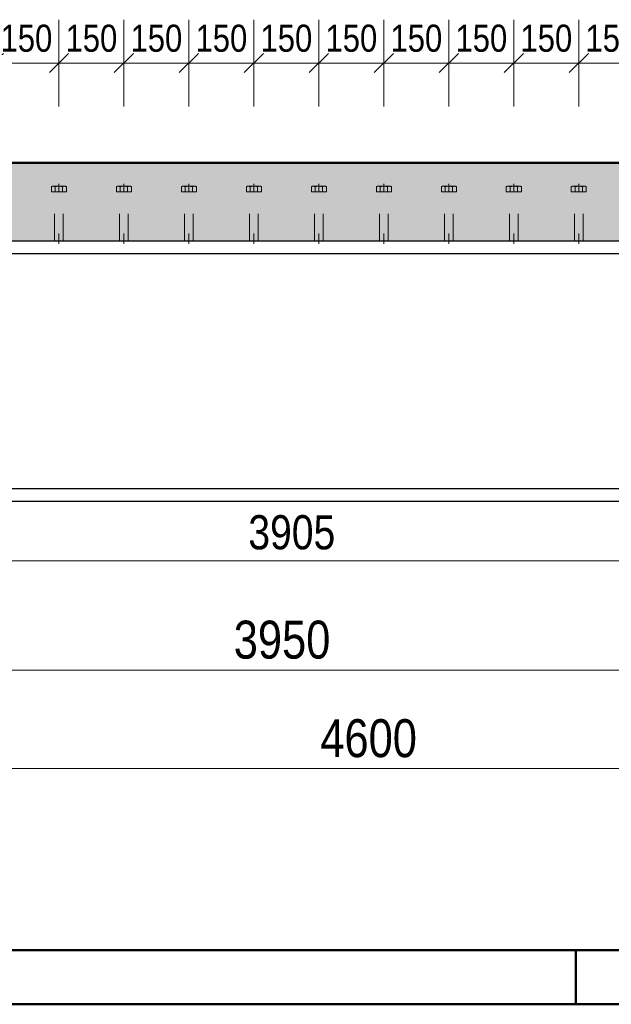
# Model space of a CAD drawing. Header units: millimetres. Extents: x -8.5 to 60.3, y 0 to 42.
# Tile 27 of 109: x 7.9 to 10.7, y 0 to 4.5. Entities that reach past the tile are written whole.
import ezdxf

# ---------------------------------------------------------------- set-up
doc = ezdxf.new("R2010")
doc.units = ezdxf.units.MM
doc.linetypes.add('HIDDEN', pattern=[0.375, 0.25, -0.125])
doc.styles.add('Arial Narrow', font='ARIALN.TTF')
doc.dimstyles.new('Arch_Strakon_dimstyle', dxfattribs={"dimtxt": 11.25, "dimasz": 1, "dimexe": 1.25, "dimexo": 0.0625, "dimgap": 1, "dimtad": 0, "dimdec": 3, "dimzin": 12, "dimdsep": 46, "dimtxsty": 'Arial Narrow', "dimblk": 'Arrowhead_Tick', "dimsah": 1, "dimcen": 0, "dimse1": 1, "dimse2": 1, "dimclrd": 6, "dimclrt": 3, "dimazin": 0, "dimtfac": 1, "dimtdec": 4, "dimtmove": 0, "dimatfit": 3, "dimldrblk": 'NONE', "dimfxl": 1, "dimtvp": 1, "dimtolj": 1, "dimtzin": 0, "dimlwd": 13, "dimarcsym": 2})

# ---------------------------------------------------------------- blocks, each defined once
blk = doc.blocks.new('Arrowhead_Tick')
at = {"color": 0, "linetype": 'Continuous', "lineweight": -2, "ltscale": 0.5}
for p, q in [((0, 20), (0, -10)), ((-1, 0), (0, 0)), ((10, 0), (0, 0))]:
    blk.add_line(p, q, dxfattribs=at)
at = {"color": 2, "linetype": 'Continuous', "lineweight": 35, "ltscale": 0.5}
blk.add_line((4.42, 4.42), (-4.42, -4.42), dxfattribs=at)
blk = doc.blocks.new('*D94')
at = {"color": 6, "linetype": 'Continuous', "lineweight": 13}
blk.add_line((5.2938, 2.0458), (13.0838, 2.0458), dxfattribs=at)
at = {"layer": 'Defpoints', "color": 0}
for p in [(13.0938, 2.3528), (5.2838, 2.3008), (13.0938, 2.0458)]:
    blk.add_point(p, dxfattribs=at)
at = {"color": 6, "lineweight": 13, "xscale": 0.01, "yscale": 0.01, "zscale": 0.01}
blk.add_blockref('Arrowhead_Tick', (13.0938, 2.0458), dxfattribs=at)
at = {"color": 6, "lineweight": 13, "xscale": 0.01, "yscale": 0.01, "zscale": 0.01, "rotation": 180}
blk.add_blockref('Arrowhead_Tick', (5.2838, 2.0458), dxfattribs=at)
at = {"color": 2, "lineweight": 35, "insert": (9.1888, 2.1762), "char_height": 0.1575, "attachment_point": 5, "style": 'Arial Narrow'}
blk.add_mtext('\\A1;3905', dxfattribs=at)
blk = doc.blocks.new('_None')
blk = doc.blocks.new('*D105')
at = {"color": 6, "linetype": 'Continuous', "lineweight": 13}
blk.add_line((5.2038, 1.5414), (13.0838, 1.5414), dxfattribs=at)
at = {"layer": 'Defpoints', "color": 0}
for p in [(5.1938, 3.0308), (13.0938, 2.8808), (13.0938, 1.5414)]:
    blk.add_point(p, dxfattribs=at)
at = {"color": 6, "lineweight": 13, "xscale": 0.01, "yscale": 0.01, "zscale": 0.01}
for p, rotation in [((13.0938, 1.5414), 360), ((5.1938, 1.5414), 180)]:
    blk.add_blockref('Arrowhead_Tick', p, dxfattribs=dict(at, rotation=rotation))
at = {"color": 2, "lineweight": 35, "insert": (9.1438, 1.6807), "char_height": 0.175, "attachment_point": 5, "style": 'Arial Narrow'}
blk.add_mtext('\\A1;3950', dxfattribs=at)
blk = doc.blocks.new('*D107')
at = {"color": 6, "linetype": 'Continuous', "lineweight": 13}
blk.add_line((4.9538, 1.0869), (14.1331, 1.0869), dxfattribs=at)
at = {"layer": 'Defpoints', "color": 0}
for p in [(4.9438, 2.882), (14.1431, 2.2608), (14.1431, 1.0869)]:
    blk.add_point(p, dxfattribs=at)
at = {"color": 6, "lineweight": 13, "xscale": 0.01, "yscale": 0.01, "zscale": 0.01}
blk.add_blockref('Arrowhead_Tick', (14.1431, 1.0869), dxfattribs=at)
at = {"color": 6, "lineweight": 13, "xscale": 0.01, "yscale": 0.01, "zscale": 0.01, "rotation": 180}
blk.add_blockref('Arrowhead_Tick', (4.9438, 1.0869), dxfattribs=at)
at = {"color": 2, "lineweight": 35, "insert": (9.5434, 1.2262), "char_height": 0.175, "attachment_point": 5, "style": 'Arial Narrow'}
blk.add_mtext('\\A1;4600', dxfattribs=at)
blk = doc.blocks.new('*D409')
at = {"color": 6, "linetype": 'Continuous', "lineweight": 13}
blk.add_line((7.8238, 4.3414), (8.1038, 4.3414), dxfattribs=at)
at = {"layer": 'Defpoints', "color": 0}
for p in [(8.1138, 4.3414), (7.8138, 3.7836), (8.1138, 3.7836)]:
    blk.add_point(p, dxfattribs=at)
at = {"color": 6, "lineweight": 13, "xscale": 0.01, "yscale": 0.01, "zscale": 0.01}
blk.add_blockref('Arrowhead_Tick', (8.1138, 4.3414), dxfattribs=at)
at = {"color": 6, "lineweight": 13, "xscale": 0.01, "yscale": 0.01, "zscale": 0.01, "rotation": 180}
blk.add_blockref('Arrowhead_Tick', (7.8138, 4.3414), dxfattribs=at)
at = {"color": 3, "lineweight": 35, "insert": (7.9638, 4.4552), "char_height": 0.125, "attachment_point": 5, "style": 'Arial Narrow'}
blk.add_mtext('\\A1;150', dxfattribs=at)
blk = doc.blocks.new('*D410')
at = {"color": 6, "linetype": 'Continuous', "lineweight": 13}
blk.add_line((8.1238, 4.3414), (8.4038, 4.3414), dxfattribs=at)
at = {"layer": 'Defpoints', "color": 0}
for p in [(8.4138, 4.3414), (8.1138, 3.7836), (8.4138, 3.7836)]:
    blk.add_point(p, dxfattribs=at)
at = {"color": 6, "lineweight": 13, "xscale": 0.01, "yscale": 0.01, "zscale": 0.01}
blk.add_blockref('Arrowhead_Tick', (8.4138, 4.3414), dxfattribs=at)
at = {"color": 6, "lineweight": 13, "xscale": 0.01, "yscale": 0.01, "zscale": 0.01, "rotation": 180}
blk.add_blockref('Arrowhead_Tick', (8.1138, 4.3414), dxfattribs=at)
at = {"color": 3, "lineweight": 35, "insert": (8.2638, 4.4552), "char_height": 0.125, "attachment_point": 5, "style": 'Arial Narrow'}
blk.add_mtext('\\A1;150', dxfattribs=at)
blk = doc.blocks.new('*D411')
at = {"color": 6, "linetype": 'Continuous', "lineweight": 13}
blk.add_line((8.4238, 4.3414), (8.7038, 4.3414), dxfattribs=at)
at = {"layer": 'Defpoints', "color": 0}
for p in [(8.7138, 4.3414), (8.4138, 3.7836), (8.7138, 3.7836)]:
    blk.add_point(p, dxfattribs=at)
at = {"color": 6, "lineweight": 13, "xscale": 0.01, "yscale": 0.01, "zscale": 0.01}
blk.add_blockref('Arrowhead_Tick', (8.7138, 4.3414), dxfattribs=at)
at = {"color": 6, "lineweight": 13, "xscale": 0.01, "yscale": 0.01, "zscale": 0.01, "rotation": 180}
blk.add_blockref('Arrowhead_Tick', (8.4138, 4.3414), dxfattribs=at)
at = {"color": 3, "lineweight": 35, "insert": (8.5638, 4.4552), "char_height": 0.125, "attachment_point": 5, "style": 'Arial Narrow'}
blk.add_mtext('\\A1;150', dxfattribs=at)
blk = doc.blocks.new('*D412')
at = {"color": 6, "linetype": 'Continuous', "lineweight": 13}
blk.add_line((8.7238, 4.3414), (9.0038, 4.3414), dxfattribs=at)
at = {"layer": 'Defpoints', "color": 0}
for p in [(9.0138, 4.3414), (8.7138, 3.7836), (9.0138, 3.7836)]:
    blk.add_point(p, dxfattribs=at)
at = {"color": 6, "lineweight": 13, "xscale": 0.01, "yscale": 0.01, "zscale": 0.01}
blk.add_blockref('Arrowhead_Tick', (9.0138, 4.3414), dxfattribs=at)
at = {"color": 6, "lineweight": 13, "xscale": 0.01, "yscale": 0.01, "zscale": 0.01, "rotation": 180}
blk.add_blockref('Arrowhead_Tick', (8.7138, 4.3414), dxfattribs=at)
at = {"color": 3, "lineweight": 35, "insert": (8.8638, 4.4552), "char_height": 0.125, "attachment_point": 5, "style": 'Arial Narrow'}
blk.add_mtext('\\A1;150', dxfattribs=at)
blk = doc.blocks.new('*D413')
at = {"color": 6, "linetype": 'Continuous', "lineweight": 13}
blk.add_line((9.0238, 4.3414), (9.3038, 4.3414), dxfattribs=at)
at = {"layer": 'Defpoints', "color": 0}
for p in [(9.3138, 4.3414), (9.0138, 3.7836), (9.3138, 3.7836)]:
    blk.add_point(p, dxfattribs=at)
at = {"color": 6, "lineweight": 13, "xscale": 0.01, "yscale": 0.01, "zscale": 0.01}
blk.add_blockref('Arrowhead_Tick', (9.3138, 4.3414), dxfattribs=at)
at = {"color": 6, "lineweight": 13, "xscale": 0.01, "yscale": 0.01, "zscale": 0.01, "rotation": 180}
blk.add_blockref('Arrowhead_Tick', (9.0138, 4.3414), dxfattribs=at)
at = {"color": 3, "lineweight": 35, "insert": (9.1638, 4.4552), "char_height": 0.125, "attachment_point": 5, "style": 'Arial Narrow'}
blk.add_mtext('\\A1;150', dxfattribs=at)
blk = doc.blocks.new('*D414')
at = {"color": 6, "linetype": 'Continuous', "lineweight": 13}
blk.add_line((9.3238, 4.3414), (9.6038, 4.3414), dxfattribs=at)
at = {"layer": 'Defpoints', "color": 0}
for p in [(9.6138, 4.3414), (9.3138, 3.7836), (9.6138, 3.7836)]:
    blk.add_point(p, dxfattribs=at)
at = {"color": 6, "lineweight": 13, "xscale": 0.01, "yscale": 0.01, "zscale": 0.01}
blk.add_blockref('Arrowhead_Tick', (9.6138, 4.3414), dxfattribs=at)
at = {"color": 6, "lineweight": 13, "xscale": 0.01, "yscale": 0.01, "zscale": 0.01, "rotation": 180}
blk.add_blockref('Arrowhead_Tick', (9.3138, 4.3414), dxfattribs=at)
at = {"color": 3, "lineweight": 35, "insert": (9.4638, 4.4552), "char_height": 0.125, "attachment_point": 5, "style": 'Arial Narrow'}
blk.add_mtext('\\A1;150', dxfattribs=at)
blk = doc.blocks.new('*D415')
at = {"color": 6, "linetype": 'Continuous', "lineweight": 13}
blk.add_line((9.6238, 4.3414), (9.9038, 4.3414), dxfattribs=at)
at = {"layer": 'Defpoints', "color": 0}
for p in [(9.9138, 4.3414), (9.6138, 3.7836), (9.9138, 3.7836)]:
    blk.add_point(p, dxfattribs=at)
at = {"color": 6, "lineweight": 13, "xscale": 0.01, "yscale": 0.01, "zscale": 0.01}
blk.add_blockref('Arrowhead_Tick', (9.9138, 4.3414), dxfattribs=at)
at = {"color": 6, "lineweight": 13, "xscale": 0.01, "yscale": 0.01, "zscale": 0.01, "rotation": 180}
blk.add_blockref('Arrowhead_Tick', (9.6138, 4.3414), dxfattribs=at)
at = {"color": 3, "lineweight": 35, "insert": (9.7638, 4.4552), "char_height": 0.125, "attachment_point": 5, "style": 'Arial Narrow'}
blk.add_mtext('\\A1;150', dxfattribs=at)
blk = doc.blocks.new('*D416')
at = {"color": 6, "linetype": 'Continuous', "lineweight": 13}
blk.add_line((9.9238, 4.3414), (10.2038, 4.3414), dxfattribs=at)
at = {"layer": 'Defpoints', "color": 0}
for p in [(10.2138, 4.3414), (9.9138, 3.7836), (10.2138, 3.7836)]:
    blk.add_point(p, dxfattribs=at)
at = {"color": 6, "lineweight": 13, "xscale": 0.01, "yscale": 0.01, "zscale": 0.01}
blk.add_blockref('Arrowhead_Tick', (10.2138, 4.3414), dxfattribs=at)
at = {"color": 6, "lineweight": 13, "xscale": 0.01, "yscale": 0.01, "zscale": 0.01, "rotation": 180}
blk.add_blockref('Arrowhead_Tick', (9.9138, 4.3414), dxfattribs=at)
at = {"color": 3, "lineweight": 35, "insert": (10.0638, 4.4552), "char_height": 0.125, "attachment_point": 5, "style": 'Arial Narrow'}
blk.add_mtext('\\A1;150', dxfattribs=at)
blk = doc.blocks.new('*D417')
at = {"color": 6, "linetype": 'Continuous', "lineweight": 13}
blk.add_line((10.2238, 4.3414), (10.5038, 4.3414), dxfattribs=at)
at = {"layer": 'Defpoints', "color": 0}
for p in [(10.5138, 4.3414), (10.2138, 3.7836), (10.5138, 3.7836)]:
    blk.add_point(p, dxfattribs=at)
at = {"color": 6, "lineweight": 13, "xscale": 0.01, "yscale": 0.01, "zscale": 0.01}
blk.add_blockref('Arrowhead_Tick', (10.5138, 4.3414), dxfattribs=at)
at = {"color": 6, "lineweight": 13, "xscale": 0.01, "yscale": 0.01, "zscale": 0.01, "rotation": 180}
blk.add_blockref('Arrowhead_Tick', (10.2138, 4.3414), dxfattribs=at)
at = {"color": 3, "lineweight": 35, "insert": (10.3638, 4.4552), "char_height": 0.125, "attachment_point": 5, "style": 'Arial Narrow'}
blk.add_mtext('\\A1;150', dxfattribs=at)
blk = doc.blocks.new('*D418')
at = {"color": 6, "linetype": 'Continuous', "lineweight": 13}
blk.add_line((10.5238, 4.3414), (10.8038, 4.3414), dxfattribs=at)
at = {"layer": 'Defpoints', "color": 0}
for p in [(10.8138, 4.3414), (10.5138, 3.7836), (10.8138, 3.7836)]:
    blk.add_point(p, dxfattribs=at)
at = {"color": 6, "lineweight": 13, "xscale": 0.01, "yscale": 0.01, "zscale": 0.01}
blk.add_blockref('Arrowhead_Tick', (10.8138, 4.3414), dxfattribs=at)
at = {"color": 6, "lineweight": 13, "xscale": 0.01, "yscale": 0.01, "zscale": 0.01, "rotation": 180}
blk.add_blockref('Arrowhead_Tick', (10.5138, 4.3414), dxfattribs=at)
at = {"color": 3, "lineweight": 35, "insert": (10.6638, 4.4552), "char_height": 0.125, "attachment_point": 5, "style": 'Arial Narrow'}
blk.add_mtext('\\A1;150', dxfattribs=at)

msp = doc.modelspace()

# ---------------------------------------------------------------- hatches: boundary and pattern name
at = {"true_color": 0xceffce}
msp.add_hatch(color=254, dxfattribs=at).paths.add_polyline_path([(32.763764, 3.070824), (33.839741, 3.070824), (33.822644, 3.880824), (4.048116, 3.880824), (4.048116, 3.380824), (4.693765, 3.380824), (4.693765, 3.520824), (5.233765, 3.520824), (5.233765, 3.540824), (5.283765, 3.540824), (5.283765, 3.520824), (32.253765, 3.520824), (32.253765, 3.540824), (32.763764, 3.540824)])

# ---------------------------------------------------------------- linework, layer by layer
at = {"color": 4, "linetype": 'Continuous', "lineweight": 50}
for p, q in [((4.048116, 3.880824), (33.822644, 3.880824)), ((1, 0.25), (59.2, 0.25)), ((0, 0), (59.45, 0))]:
    msp.add_line(p, q, dxfattribs=at)
at = {"color": 6, "linetype": 'HIDDEN', "lineweight": 13, "ltscale": 0.5}
for p, q in [((8.079124, 3.747576), (8.079124, 3.771255)), ((8.087784, 3.773576), (8.139746, 3.773576)), ((8.096445, 3.771255), (8.096445, 3.747576)), ((8.113765, 3.783576), (8.113765, 3.747576)), ((8.131086, 3.747576), (8.131086, 3.77124)), ((8.148406, 3.747576), (8.148406, 3.77124)), ((8.379124, 3.747576), (8.379124, 3.771255)), ((8.387784, 3.773576), (8.439746, 3.773576)), ((8.396445, 3.771255), (8.396445, 3.747576)), ((8.413765, 3.783576), (8.413765, 3.747576)), ((8.431086, 3.747576), (8.431086, 3.77124)), ((8.448406, 3.747576), (8.448406, 3.77124)), ((8.679124, 3.747576), (8.679124, 3.771255)), ((8.687784, 3.773576), (8.739746, 3.773576)), ((8.696445, 3.771255), (8.696445, 3.747576)), ((8.713765, 3.783576), (8.713765, 3.747576)), ((8.731086, 3.747576), (8.731086, 3.77124)), ((8.748406, 3.747576), (8.748406, 3.77124)), ((8.979124, 3.747576), (8.979124, 3.771255)), ((8.987784, 3.773576), (9.039746, 3.773576)), ((8.996445, 3.771255), (8.996445, 3.747576)), ((9.013765, 3.783576), (9.013765, 3.747576)), ((9.031086, 3.747576), (9.031086, 3.77124)), ((9.048406, 3.747576), (9.048406, 3.77124)), ((9.279124, 3.747576), (9.279124, 3.771255)), ((9.287784, 3.773576), (9.339746, 3.773576)), ((9.296445, 3.771255), (9.296445, 3.747576)), ((9.313765, 3.783576), (9.313765, 3.747576)), ((9.331086, 3.747576), (9.331086, 3.77124)), ((9.348406, 3.747576), (9.348406, 3.77124)), ((9.579124, 3.747576), (9.579124, 3.771255)), ((9.587784, 3.773576), (9.639746, 3.773576)), ((9.596445, 3.771255), (9.596445, 3.747576)), ((9.613765, 3.783576), (9.613765, 3.747576)), ((9.631086, 3.747576), (9.631086, 3.77124)), ((9.648406, 3.747576), (9.648406, 3.77124)), ((9.879124, 3.747576), (9.879124, 3.771255)), ((9.887784, 3.773576), (9.939746, 3.773576)), ((9.896445, 3.771255), (9.896445, 3.747576)), ((9.913765, 3.783576), (9.913765, 3.747576)), ((9.931086, 3.747576), (9.931086, 3.77124)), ((9.948406, 3.747576), (9.948406, 3.77124)), ((10.179124, 3.747576), (10.179124, 3.771255)), ((10.187784, 3.773576), (10.239746, 3.773576)), ((10.196445, 3.771255), (10.196445, 3.747576)), ((10.213765, 3.783576), (10.213765, 3.747576)), ((10.231086, 3.747576), (10.231086, 3.77124)), ((10.248406, 3.747576), (10.248406, 3.77124)), ((10.479124, 3.747576), (10.479124, 3.771255)), ((10.487784, 3.773576), (10.539746, 3.773576)), ((10.496445, 3.771255), (10.496445, 3.747576)), ((10.513765, 3.783576), (10.513765, 3.747576)), ((10.531086, 3.747576), (10.531086, 3.77124)), ((10.548406, 3.747576), (10.548406, 3.77124)), ((8.148406, 3.747576), (8.079124, 3.747576)), ((8.135765, 3.747576), (8.091765, 3.747576)), ((8.093765, 3.520824), (8.093765, 3.745576)), ((8.133765, 3.520824), (8.133765, 3.745576)), ((8.448406, 3.747576), (8.379124, 3.747576)), ((8.435765, 3.747576), (8.391765, 3.747576)), ((8.393765, 3.520824), (8.393765, 3.745576)), ((8.433765, 3.520824), (8.433765, 3.745576)), ((8.748406, 3.747576), (8.679124, 3.747576)), ((8.735765, 3.747576), (8.691765, 3.747576)), ((8.693765, 3.520824), (8.693765, 3.745576)), ((8.733765, 3.520824), (8.733765, 3.745576)), ((9.048406, 3.747576), (8.979124, 3.747576)), ((9.035765, 3.747576), (8.991765, 3.747576)), ((8.993765, 3.520824), (8.993765, 3.745576)), ((9.033765, 3.520824), (9.033765, 3.745576)), ((9.348406, 3.747576), (9.279124, 3.747576)), ((9.335765, 3.747576), (9.291765, 3.747576)), ((9.293765, 3.520824), (9.293765, 3.745576)), ((9.333765, 3.520824), (9.333765, 3.745576)), ((9.648406, 3.747576), (9.579124, 3.747576)), ((9.635765, 3.747576), (9.591765, 3.747576)), ((9.593765, 3.520824), (9.593765, 3.745576)), ((9.633765, 3.520824), (9.633765, 3.745576)), ((9.948406, 3.747576), (9.879124, 3.747576)), ((9.935765, 3.747576), (9.891765, 3.747576)), ((9.893765, 3.520824), (9.893765, 3.745576)), ((9.933765, 3.520824), (9.933765, 3.745576)), ((10.248406, 3.747576), (10.179124, 3.747576)), ((10.235765, 3.747576), (10.191765, 3.747576)), ((10.193765, 3.520824), (10.193765, 3.745576)), ((10.233765, 3.520824), (10.233765, 3.745576)), ((10.548406, 3.747576), (10.479124, 3.747576)), ((10.535765, 3.747576), (10.491765, 3.747576)), ((10.493765, 3.520824), (10.493765, 3.745576)), ((10.533765, 3.520824), (10.533765, 3.745576)), ((8.093765, 3.520824), (8.093765, 3.555043)), ((8.113765, 3.520824), (8.113765, 3.555043)), ((8.113765, 3.555043), (8.113765, 3.507576)), ((8.133765, 3.520824), (8.133765, 3.555043)), ((8.393765, 3.520824), (8.393765, 3.555043)), ((8.413765, 3.520824), (8.413765, 3.555043)), ((8.413765, 3.555043), (8.413765, 3.507576)), ((8.433765, 3.520824), (8.433765, 3.555043)), ((8.693765, 3.520824), (8.693765, 3.555043)), ((8.713765, 3.520824), (8.713765, 3.555043)), ((8.713765, 3.555043), (8.713765, 3.507576)), ((8.733765, 3.520824), (8.733765, 3.555043)), ((8.993765, 3.520824), (8.993765, 3.555043)), ((9.013765, 3.520824), (9.013765, 3.555043)), ((9.013765, 3.555043), (9.013765, 3.507576)), ((9.033765, 3.520824), (9.033765, 3.555043)), ((9.293765, 3.520824), (9.293765, 3.555043)), ((9.313765, 3.520824), (9.313765, 3.555043)), ((9.313765, 3.555043), (9.313765, 3.507576)), ((9.333765, 3.520824), (9.333765, 3.555043)), ((9.593765, 3.520824), (9.593765, 3.555043)), ((9.613765, 3.520824), (9.613765, 3.555043)), ((9.613765, 3.555043), (9.613765, 3.507576)), ((9.633765, 3.520824), (9.633765, 3.555043)), ((9.893765, 3.520824), (9.893765, 3.555043)), ((9.913765, 3.520824), (9.913765, 3.555043)), ((9.913765, 3.555043), (9.913765, 3.507576)), ((9.933765, 3.520824), (9.933765, 3.555043)), ((10.193765, 3.520824), (10.193765, 3.555043)), ((10.213765, 3.520824), (10.213765, 3.555043)), ((10.213765, 3.555043), (10.213765, 3.507576)), ((10.233765, 3.520824), (10.233765, 3.555043)), ((10.493765, 3.520824), (10.493765, 3.555043)), ((10.513765, 3.520824), (10.513765, 3.555043)), ((10.513765, 3.555043), (10.513765, 3.507576)), ((10.533765, 3.520824), (10.533765, 3.555043)), ((8.133765, 3.520824), (8.093765, 3.520824)), ((8.433765, 3.520824), (8.393765, 3.520824)), ((8.733765, 3.520824), (8.693765, 3.520824)), ((9.033765, 3.520824), (8.993765, 3.520824)), ((9.333765, 3.520824), (9.293765, 3.520824)), ((9.633765, 3.520824), (9.593765, 3.520824)), ((9.933765, 3.520824), (9.893765, 3.520824)), ((10.233765, 3.520824), (10.193765, 3.520824)), ((10.533765, 3.520824), (10.493765, 3.520824))]:
    msp.add_line(p, q, dxfattribs=at)
at = {"color": 3, "linetype": 'Continuous', "lineweight": 25}
for p, q in [((5.283765, 3.520824), (32.253765, 3.520824)), ((5.283765, 3.462824), (32.253765, 3.462824)), ((5.283765, 2.378824), (32.253765, 2.378824)), ((5.283765, 2.320824), (32.253765, 2.320824))]:
    msp.add_line(p, q, dxfattribs=at)
at = {"color": 4, "linetype": 'Continuous', "lineweight": 50, "ltscale": 2}
msp.add_line((10.5, 0), (10.5, 0.25), dxfattribs=at)
at = {"color": 6, "linetype": 'HIDDEN', "lineweight": 13, "ltscale": 0.5}
for centre, radius, start, end in [((8.087784, 3.756255), 0.01732, 59.99927, 120.000728), ((8.113765, 3.706654), 0.066867, 74.987632, 105.009015), ((8.139746, 3.756255), 0.017307, 59.974265, 120.025735), ((8.387784, 3.756255), 0.01732, 59.99927, 120.000728), ((8.413765, 3.706654), 0.066867, 74.987632, 105.009015), ((8.439746, 3.756255), 0.017307, 59.974265, 120.025735), ((8.687784, 3.756255), 0.01732, 59.99927, 120.000728), ((8.713765, 3.706654), 0.066867, 74.987632, 105.009015), ((8.739746, 3.756255), 0.017307, 59.974265, 120.025735), ((8.987784, 3.756255), 0.01732, 59.99927, 120.000728), ((9.013765, 3.706654), 0.066867, 74.987632, 105.009015), ((9.039746, 3.756255), 0.017307, 59.974265, 120.025735), ((9.287784, 3.756255), 0.01732, 59.99927, 120.000728), ((9.313765, 3.706654), 0.066867, 74.987632, 105.009015), ((9.339746, 3.756255), 0.017307, 59.974265, 120.025735), ((9.587784, 3.756255), 0.01732, 59.99927, 120.000728), ((9.613765, 3.706654), 0.066867, 74.987632, 105.009015), ((9.639746, 3.756255), 0.017307, 59.974265, 120.025735), ((9.887784, 3.756255), 0.01732, 59.99927, 120.000728), ((9.913765, 3.706654), 0.066867, 74.987632, 105.009015), ((9.939746, 3.756255), 0.017307, 59.974265, 120.025735), ((10.187784, 3.756255), 0.01732, 59.99927, 120.000728), ((10.213765, 3.706654), 0.066867, 74.987632, 105.009015), ((10.239746, 3.756255), 0.017307, 59.974265, 120.025735), ((10.487784, 3.756255), 0.01732, 59.99927, 120.000728), ((10.513765, 3.706654), 0.066867, 74.987632, 105.009015), ((10.539746, 3.756255), 0.017307, 59.974265, 120.025735), ((8.091765, 3.745576), 0.002, 0, 90.000019), ((8.135765, 3.745576), 0.002, 90, 180), ((8.391765, 3.745576), 0.002, 0, 90.000019), ((8.435765, 3.745576), 0.002, 90, 180), ((8.691765, 3.745576), 0.002, 0, 90.000019), ((8.735765, 3.745576), 0.002, 90, 180), ((8.991765, 3.745576), 0.002, 0, 90.000019), ((9.035765, 3.745576), 0.002, 90, 180), ((9.291765, 3.745576), 0.002, 0, 90.000019), ((9.335765, 3.745576), 0.002, 90, 180), ((9.591765, 3.745576), 0.002, 0, 90.000019), ((9.635765, 3.745576), 0.002, 90, 180), ((9.891765, 3.745576), 0.002, 0, 90.000019), ((9.935765, 3.745576), 0.002, 90, 180), ((10.191765, 3.745576), 0.002, 0, 90.000019), ((10.235765, 3.745576), 0.002, 90, 180), ((10.491765, 3.745576), 0.002, 0, 90.000019), ((10.535765, 3.745576), 0.002, 90, 180)]:
    msp.add_arc(centre, radius, start, end, dxfattribs=at)

# ---------------------------------------------------------------- dimensions: what is measured, and where the dimension line sits
at = {"lineweight": 35}
for base, p1, p2, text, override, picture, middle in [((8.113765, 4.341397), (7.813765, 3.783576), (8.113765, 3.783576), '150', {"dimscale": 0.01, "dimtxt": 12.5, "dimasz": 1, "dimgap": 5, "dimtad": 1, "dimjust": 0, "dimtih": 0, "dimtoh": 0, "dimdec": 3, "dimdsep": 46, "dimtxsty": 'Arial Narrow', "dimclrd": 6, "dimclrt": 3, "dimtix": 1, "dimtofl": 255, "dimtmove": 0, "dimatfit": 2, "dimfxl": 0, "dimfxlon": 0, "dimtvp": 40, "dimlwd": 13}, '*D409', (7.963765, 4.341397)), ((8.413765, 4.341397), (8.113765, 3.783576), (8.413765, 3.783576), '150', {"dimscale": 0.01, "dimtxt": 12.5, "dimasz": 1, "dimgap": 5, "dimtad": 1, "dimjust": 0, "dimtih": 0, "dimtoh": 0, "dimdec": 3, "dimdsep": 46, "dimtxsty": 'Arial Narrow', "dimclrd": 6, "dimclrt": 3, "dimtix": 1, "dimtofl": 255, "dimtmove": 0, "dimatfit": 2, "dimfxl": 0, "dimfxlon": 0, "dimtvp": 40, "dimlwd": 13}, '*D410', (8.263765, 4.341397)), ((8.713765, 4.341397), (8.413765, 3.783576), (8.713765, 3.783576), '150', {"dimscale": 0.01, "dimtxt": 12.5, "dimasz": 1, "dimgap": 5, "dimtad": 1, "dimjust": 0, "dimtih": 0, "dimtoh": 0, "dimdec": 3, "dimdsep": 46, "dimtxsty": 'Arial Narrow', "dimclrd": 6, "dimclrt": 3, "dimtix": 1, "dimtofl": 255, "dimtmove": 0, "dimatfit": 2, "dimfxl": 0, "dimfxlon": 0, "dimtvp": 40, "dimlwd": 13}, '*D411', (8.563765, 4.341397)), ((9.013765, 4.341397), (8.713765, 3.783576), (9.013765, 3.783576), '150', {"dimscale": 0.01, "dimtxt": 12.5, "dimasz": 1, "dimgap": 5, "dimtad": 1, "dimjust": 0, "dimtih": 0, "dimtoh": 0, "dimdec": 3, "dimdsep": 46, "dimtxsty": 'Arial Narrow', "dimclrd": 6, "dimclrt": 3, "dimtix": 1, "dimtofl": 255, "dimtmove": 0, "dimatfit": 2, "dimfxl": 0, "dimfxlon": 0, "dimtvp": 40, "dimlwd": 13}, '*D412', (8.863765, 4.341397)), ((9.313765, 4.341397), (9.013765, 3.783576), (9.313765, 3.783576), '150', {"dimscale": 0.01, "dimtxt": 12.5, "dimasz": 1, "dimgap": 5, "dimtad": 1, "dimjust": 0, "dimtih": 0, "dimtoh": 0, "dimdec": 3, "dimdsep": 46, "dimtxsty": 'Arial Narrow', "dimclrd": 6, "dimclrt": 3, "dimtix": 1, "dimtofl": 255, "dimtmove": 0, "dimatfit": 2, "dimfxl": 0, "dimfxlon": 0, "dimtvp": 40, "dimlwd": 13}, '*D413', (9.163765, 4.341397)), ((9.613765, 4.341397), (9.313765, 3.783576), (9.613765, 3.783576), '150', {"dimscale": 0.01, "dimtxt": 12.5, "dimasz": 1, "dimgap": 5, "dimtad": 1, "dimjust": 0, "dimtih": 0, "dimtoh": 0, "dimdec": 3, "dimdsep": 46, "dimtxsty": 'Arial Narrow', "dimclrd": 6, "dimclrt": 3, "dimtix": 1, "dimtofl": 255, "dimtmove": 0, "dimatfit": 2, "dimfxl": 0, "dimfxlon": 0, "dimtvp": 40, "dimlwd": 13}, '*D414', (9.463765, 4.341397)), ((9.913765, 4.341397), (9.613765, 3.783576), (9.913765, 3.783576), '150', {"dimscale": 0.01, "dimtxt": 12.5, "dimasz": 1, "dimgap": 5, "dimtad": 1, "dimjust": 0, "dimtih": 0, "dimtoh": 0, "dimdec": 3, "dimdsep": 46, "dimtxsty": 'Arial Narrow', "dimclrd": 6, "dimclrt": 3, "dimtix": 1, "dimtofl": 255, "dimtmove": 0, "dimatfit": 2, "dimfxl": 0, "dimfxlon": 0, "dimtvp": 40, "dimlwd": 13}, '*D415', (9.763765, 4.341397)), ((10.213765, 4.341397), (9.913765, 3.783576), (10.213765, 3.783576), '150', {"dimscale": 0.01, "dimtxt": 12.5, "dimasz": 1, "dimgap": 5, "dimtad": 1, "dimjust": 0, "dimtih": 0, "dimtoh": 0, "dimdec": 3, "dimdsep": 46, "dimtxsty": 'Arial Narrow', "dimclrd": 6, "dimclrt": 3, "dimtix": 1, "dimtofl": 255, "dimtmove": 0, "dimatfit": 2, "dimfxl": 0, "dimfxlon": 0, "dimtvp": 40, "dimlwd": 13}, '*D416', (10.063765, 4.341397)), ((10.513765, 4.341397), (10.213765, 3.783576), (10.513765, 3.783576), '150', {"dimscale": 0.01, "dimtxt": 12.5, "dimasz": 1, "dimgap": 5, "dimtad": 1, "dimjust": 0, "dimtih": 0, "dimtoh": 0, "dimdec": 3, "dimdsep": 46, "dimtxsty": 'Arial Narrow', "dimclrd": 6, "dimclrt": 3, "dimtix": 1, "dimtofl": 255, "dimtmove": 0, "dimatfit": 2, "dimfxl": 0, "dimfxlon": 0, "dimtvp": 40, "dimlwd": 13}, '*D417', (10.363765, 4.341397)), ((10.813765, 4.341397), (10.513765, 3.783576), (10.813765, 3.783576), '150', {"dimscale": 0.01, "dimtxt": 12.5, "dimasz": 1, "dimgap": 5, "dimtad": 1, "dimjust": 0, "dimtih": 0, "dimtoh": 0, "dimdec": 3, "dimdsep": 46, "dimtxsty": 'Arial Narrow', "dimclrd": 6, "dimclrt": 3, "dimtix": 1, "dimtofl": 255, "dimtmove": 0, "dimatfit": 2, "dimfxl": 0, "dimfxlon": 0, "dimtvp": 40, "dimlwd": 13}, '*D418', (10.663765, 4.341397)), ((13.093765, 1.541397), (5.193765, 3.030824), (13.093765, 2.880824), '3950', {"dimscale": 0.01, "dimtxt": 17.5, "dimasz": 1, "dimgap": 5, "dimtad": 1, "dimjust": 0, "dimtih": 0, "dimtoh": 0, "dimdec": 3, "dimdsep": 46, "dimtxsty": 'Arial Narrow', "dimclrd": 6, "dimclrt": 2, "dimtix": 1, "dimtofl": 255, "dimtmove": 0, "dimatfit": 2, "dimfxl": 0, "dimfxlon": 0, "dimtvp": 28.571429, "dimlwd": 13}, '*D105', (9.143765, 1.541397)), ((14.143113, 1.086893), (4.943765, 2.882008), (14.143113, 2.260824), '4600', {"dimscale": 0.01, "dimtxt": 17.5, "dimasz": 1, "dimgap": 5, "dimtad": 1, "dimjust": 0, "dimtih": 0, "dimtoh": 0, "dimdec": 3, "dimdsep": 46, "dimtxsty": 'Arial Narrow', "dimclrd": 6, "dimclrt": 2, "dimtix": 1, "dimtofl": 255, "dimtmove": 0, "dimatfit": 2, "dimfxl": 0, "dimfxlon": 0, "dimtvp": 28.571429, "dimlwd": 13}, '*D107', (9.543439, 1.086893)), ((13.093765, 2.045756), (5.283765, 2.300824), (13.093765, 2.352824), '3905', {"dimscale": 0.01, "dimtxt": 15.75, "dimasz": 1, "dimgap": 5, "dimtad": 1, "dimjust": 0, "dimtih": 0, "dimtoh": 0, "dimdec": 2, "dimdsep": 46, "dimtxsty": 'Arial Narrow', "dimclrd": 6, "dimclrt": 2, "dimtix": 1, "dimtofl": 255, "dimtmove": 0, "dimatfit": 2, "dimfxl": 0, "dimfxlon": 0, "dimtvp": 31.746032, "dimlwd": 13}, '*D94', (9.188765, 2.045756))]:
    dim = msp.add_linear_dim(base=base, p1=p1, p2=p2, text=text, dimstyle='Arch_Strakon_dimstyle', override=override, dxfattribs=at)
    dim.commit()
    dim.dimension.update_dxf_attribs({"geometry": picture, "text_midpoint": middle, "dimtype": 160})

doc.saveas('drawing.dxf')
